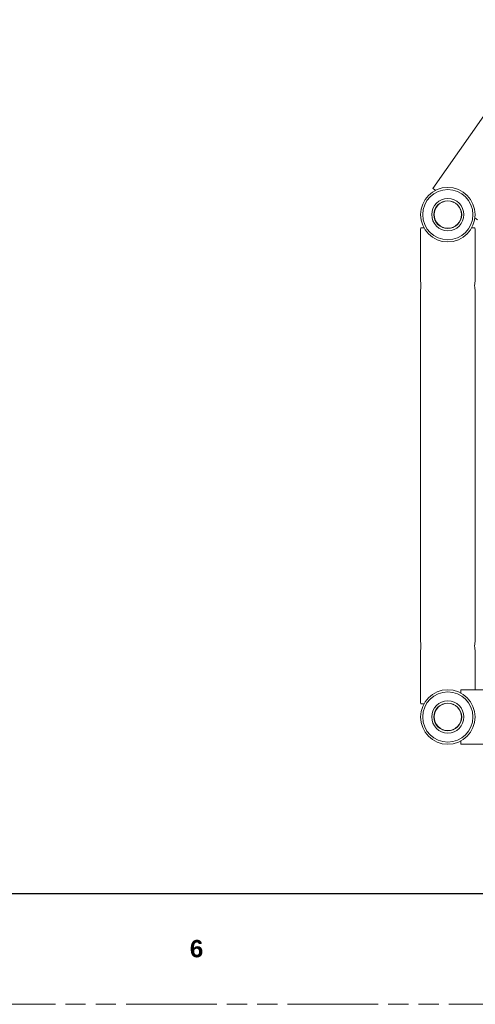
# Model space of a CAD drawing. Header units: millimetres. Extents: x 3925 to 5043, y -86 to 778.
# Tile 21 of 158: x 4234 to 4338, y -86 to 139. Entities that reach past the tile are written whole.
import ezdxf

# ---------------------------------------------------------------- set-up
doc = ezdxf.new("R2010")
doc.units = ezdxf.units.MM
doc.header["$LTSCALE"] = 46.255
doc.linetypes.add('PHANTOM', pattern=[0.8, 0.45, -0.05, 0.1, -0.05, 0.1, -0.05])
doc.layers.get('0').update_dxf_attribs({"linetype": 'CONTINUOUS'})
doc.layers.add('140-154101-0DXF_CONTINUOUS_LINE', color=7, linetype='CONTINUOUS')
doc.styles.add('SLDTEXTSTYLE0', font='arialbd.ttf', dxfattribs={"height": 5.5})

msp = doc.modelspace()

# ---------------------------------------------------------------- linework, layer by layer
at = {"color": 7, "linetype": 'Continuous', "lineweight": 30}
msp.add_line((3937.6114, -60.6394), (5029.8114, -60.6394), dxfattribs=at)
at = {"color": 7, "linetype": 'PHANTOM', "lineweight": 0}
msp.add_line((3924.9114, -86.0394), (5042.5114, -86.0394), dxfattribs=at)
at = {"layer": '140-154101-0DXF_CONTINUOUS_LINE', "color": 7, "linetype": 'Continuous', "lineweight": 0}
for p, q in [((4355.3324, 139.37), (4328.294, 100.7551)), ((4328.294, 100.7551), (4328.9084, 100.3249)), ((4337.919, 94.0155), (4338.5334, 93.5853)), ((4325.461, 90.9885), (4325.461, 79.551)), ((4326.2281, 91.7385), (4325.5061, 91.7385)), ((4337.9158, 91.7385), (4337.1939, 91.7385)), ((4337.961, 79.551), (4337.961, 90.9885)), ((4337.87, 78.4885), (4337.8834, 78.8944)), ((4337.8834, 78.8944), (4337.9157, 79.2404)), ((4325.4738, 77.5044), (4325.461, 77.426)), ((4325.461, 77.4258), (4325.461, -2.949)), ((4337.8835, 78.0818), (4337.87, 78.4885)), ((4337.9159, 77.7353), (4337.8835, 78.0818)), ((4337.948, 77.505), (4337.9159, 77.7353)), ((4337.961, 77.426), (4337.948, 77.505)), ((4337.961, -2.949), (4337.961, 77.426)), ((4337.87, -4.0115), (4337.8834, -3.6056)), ((4337.8835, -4.4182), (4337.87, -4.0115)), ((4337.8834, -3.6056), (4337.9157, -3.2596)), ((4337.9159, -4.7647), (4337.8835, -4.4182)), ((4325.461, -5.0742), (4325.461, -16.5115)), ((4337.948, -4.995), (4337.9159, -4.7647)), ((4337.961, -5.074), (4337.948, -4.995)), ((4337.961, -14.0115), (4337.961, -5.074)), ((4334.711, -14.0115), (4370.0235, -14.0115)), ((4334.711, -14.0115), (4334.711, -14.7786)), ((4325.5061, -17.2615), (4326.2281, -17.2615)), ((4334.711, -25.7445), (4334.711, -26.4664)), ((4370.0234, -26.5115), (4335.461, -26.5115))]:
    msp.add_line(p, q, dxfattribs=at)
for points in [[(4325.461, 79.551), (4325.474, 79.4715), (4325.506, 79.2426), (4325.5385, 78.8948), (4325.552, 78.4883)], [(4337.9157, 79.2404), (4337.9479, 79.4713), (4337.961, 79.551)], [(4325.552, 78.4884), (4325.5385, 78.0825), (4325.5057, 77.7322), (4325.4738, 77.5044)], [(4325.461, -2.949), (4325.474, -3.0285), (4325.506, -3.2574), (4325.5385, -3.6052), (4325.552, -4.0117)], [(4325.552, -4.0116), (4325.5385, -4.4175), (4325.5057, -4.7678), (4325.4735, -4.9974), (4325.461, -5.074)], [(4337.9157, -3.2596), (4337.9479, -3.0287), (4337.961, -2.949)]]:
    msp.add_lwpolyline(points, dxfattribs=at)
for centre, radius in [((4331.711, 94.7385), 6.25), ((4331.711, 94.7385), 5.75), ((4331.711, 94.7385), 3.6875), ((4331.711, 94.7385), 3.1875), ((4331.711, 94.7385), 3.125), ((4331.711, -20.2615), 6.25), ((4331.711, -20.2615), 5.75), ((4331.711, -20.2615), 3.6875), ((4331.711, -20.2615), 3.1875), ((4331.711, -20.2615), 3.125)]:
    msp.add_circle(centre, radius, dxfattribs=at)
for centre, major_axis, start_param, end_param in [((4331.711, 90.9885), (0, 6.25), 1.45050644, 1.57079633), ((4331.711, 90.9885), (6.25, 0), 6.28318531, 6.40347519), ((4331.711, -16.5115), (0, 6.25), 1.57079633, 1.69108621), ((4335.461, -20.2615), (0, 6.25), -3.26188254, -3.18170887), ((4335.461, -20.2615), (6.25, 0), -1.61091254, -1.57079633)]:
    msp.add_ellipse(centre, major_axis=major_axis, ratio=1, start_param=start_param, end_param=end_param, dxfattribs=at)

# ---------------------------------------------------------------- texts
at = {"color": 7, "linetype": 'Continuous', "lineweight": 0, "insert": (4272.5739, -71.3102), "char_height": 3.9688, "attachment_point": 1, "style": 'SLDTEXTSTYLE0'}
msp.add_mtext('6', dxfattribs=at)

doc.saveas('drawing.dxf')
